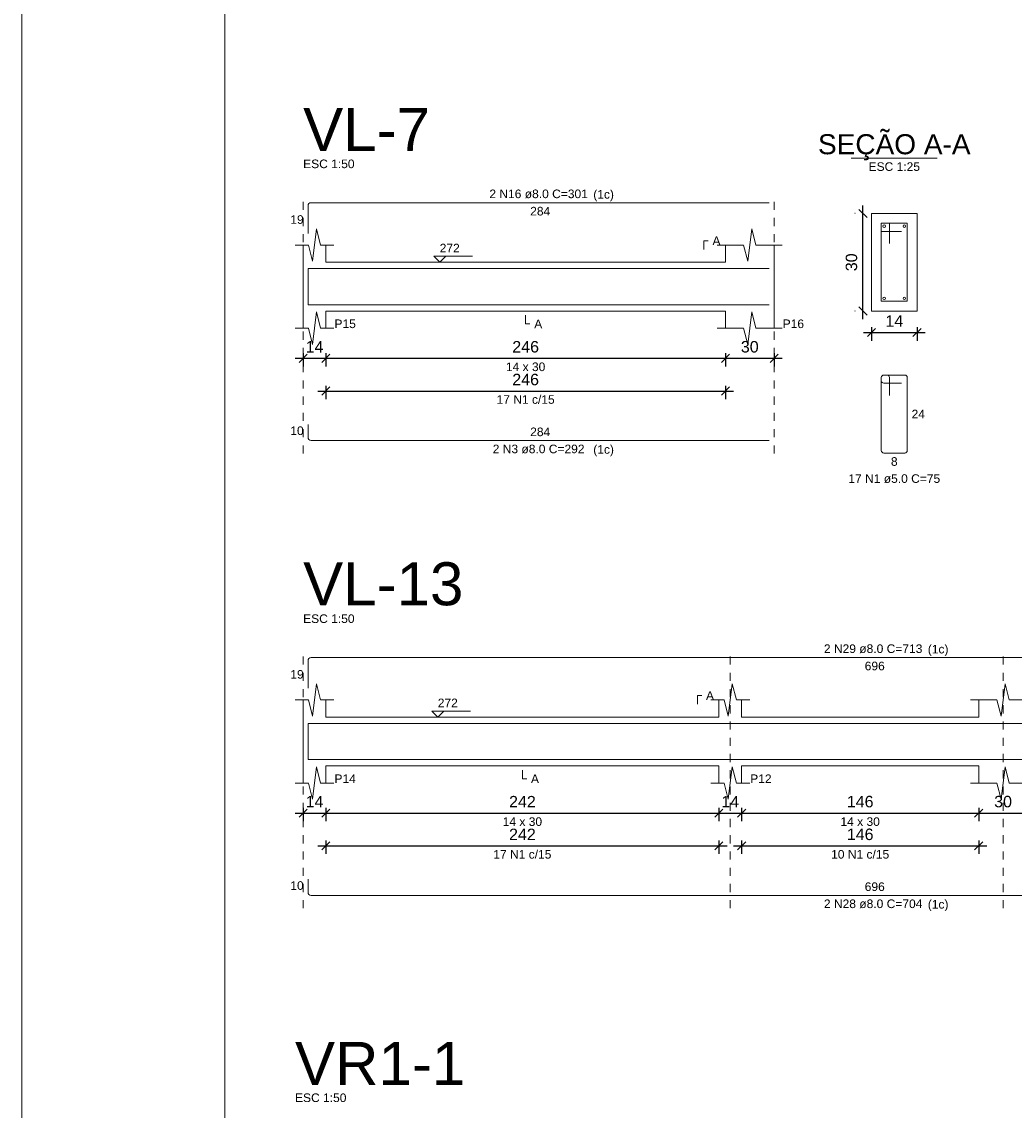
# Model space of a CAD drawing. Header units: millimetres. Extents: x 337 to 526, y -381 to -65.
# Tile 2 of 104: x 337 to 350, y -366 to -352. Entities that reach past the tile are written whole.
import ezdxf

# ---------------------------------------------------------------- set-up
doc = ezdxf.new("R2010")
doc.units = ezdxf.units.MM
doc.header["$MEASUREMENT"] = 0
doc.linetypes.add('Dashed', pattern=[0.75, 0.5, -0.25])
doc.layers.get('0').update_dxf_attribs({"lineweight": 5})
for name, color, linetype, lineweight in [('Descrição da armadura', 7, 'Continuous', 5), ('DT-Barras na forma', 1, 'Continuous', 20), ('DT-Barras no corte', 5, 'Continuous', 5), ('DT-Barras rebatidas', 1, 'Continuous', 20), ('DT-Cotas', 7, 'Continuous', 5), ('DT-Forma', 5, 'Continuous', 5), ('DT-Pontilhado', 7, 'Dashed', 5), ('DT-Textos', 7, 'Continuous', 5), ('DT-Título', 102, 'Continuous', 20), ('PRANCHA 01', 7, 'Continuous', 20), ('Textos armaduras', 7, 'Continuous', 5)]:
    doc.layers.add(name, color=color, linetype=linetype, lineweight=lineweight)
doc.styles.add('Arial', font='arial.ttf')
doc.dimstyles.new('UM_25.000000', dxfattribs={"dimtxt": 0.18, "dimasz": 0.1, "dimexe": 0.1, "dimexo": 0.2, "dimgap": 0, "dimtad": 1, "dimtih": 1, "dimtoh": 1, "dimdec": 1, "dimlfac": 25, "dimzin": 0, "dimdsep": 46, "dimtxsty": 'Standard', "dimcen": 0.09, "dimdle": 0.1, "dimadec": 1, "dimazin": 2, "dimtfac": 1, "dimtdec": 4, "dimtofl": 0, "dimtmove": 0, "dimatfit": 3, "dimfxl": 1, "dimtolj": 1, "dimarcsym": 0})
doc.dimstyles.new('UM_50.000000', dxfattribs={"dimtxt": 0.18, "dimasz": 0.1, "dimexe": 0.1, "dimexo": 0.2, "dimgap": 0, "dimtad": 1, "dimtih": 1, "dimtoh": 1, "dimdec": 1, "dimlfac": 50, "dimzin": 0, "dimdsep": 46, "dimtxsty": 'Standard', "dimcen": 0.09, "dimdle": 0.1, "dimadec": 1, "dimazin": 2, "dimtfac": 1, "dimtdec": 4, "dimtofl": 0, "dimtmove": 0, "dimatfit": 3, "dimfxl": 1, "dimtolj": 1, "dimarcsym": 0})

# ---------------------------------------------------------------- blocks, each defined once
blk = doc.blocks.new('_Oblique')
at = {"color": 0, "linetype": 'ByBlock', "lineweight": -2}
blk.add_line((-0.5, -0.5), (0.5, 0.5), dxfattribs=at)
blk = doc.blocks.new('*D612')
at = {"layer": 'Defpoints', "color": 0, "transparency": 16777216}
for p in [(340.897, -355.995), (341.177, -355.995), (341.177, -356.259)]:
    blk.add_point(p, dxfattribs=at)
at = {"layer": 'DT-Cotas', "color": 0, "lineweight": -2, "transparency": 16777216}
for p, q in [((340.897, -356.195), (340.897, -356.359)), ((341.177, -356.195), (341.177, -356.359)), ((340.797, -356.259), (341.277, -356.259))]:
    blk.add_line(p, q, dxfattribs=at)
at = {"layer": 'DT-Cotas', "color": 0, "lineweight": -2, "transparency": 16777216, "xscale": 0.1, "yscale": 0.1, "zscale": 0.1, "rotation": 180}
blk.add_blockref('_Oblique', (340.897, -356.259), dxfattribs=at)
at = {"layer": 'DT-Cotas', "color": 0, "lineweight": -2, "transparency": 16777216, "xscale": 0.1, "yscale": 0.1, "zscale": 0.1}
blk.add_blockref('_Oblique', (341.177, -356.259), dxfattribs=at)
at = {"layer": 'DT-Cotas', "color": 7, "transparency": 16777216, "insert": (341.037, -356.118), "char_height": 0.1412, "attachment_point": 5, "rotation": 0.0057, "style": 'Arial'}
blk.add_mtext('\\A1;14', dxfattribs=at)
blk = doc.blocks.new('*D613')
at = {"layer": 'Defpoints', "color": 0, "transparency": 16777216}
for p in [(341.177, -355.995), (346.097, -355.995), (346.097, -356.259)]:
    blk.add_point(p, dxfattribs=at)
at = {"layer": 'DT-Cotas', "color": 0, "lineweight": -2, "transparency": 16777216}
for p, q in [((341.177, -356.195), (341.177, -356.359)), ((346.097, -356.195), (346.097, -356.359)), ((341.077, -356.259), (346.197, -356.259))]:
    blk.add_line(p, q, dxfattribs=at)
at = {"layer": 'DT-Cotas', "color": 0, "lineweight": -2, "transparency": 16777216, "xscale": 0.1, "yscale": 0.1, "zscale": 0.1, "rotation": 180}
blk.add_blockref('_Oblique', (341.177, -356.259), dxfattribs=at)
at = {"layer": 'DT-Cotas', "color": 0, "lineweight": -2, "transparency": 16777216, "xscale": 0.1, "yscale": 0.1, "zscale": 0.1}
blk.add_blockref('_Oblique', (346.097, -356.259), dxfattribs=at)
at = {"layer": 'DT-Cotas', "color": 7, "transparency": 16777216, "insert": (343.637, -356.118), "char_height": 0.1412, "attachment_point": 5, "rotation": 0.0057, "style": 'Arial'}
blk.add_mtext('\\A1;246', dxfattribs=at)
blk = doc.blocks.new('*D614')
at = {"layer": 'Defpoints', "color": 0, "transparency": 16777216}
for p in [(346.097, -355.995), (346.697, -355.995), (346.697, -356.259)]:
    blk.add_point(p, dxfattribs=at)
at = {"layer": 'DT-Cotas', "color": 0, "lineweight": -2, "transparency": 16777216}
for p, q in [((346.097, -356.195), (346.097, -356.359)), ((346.697, -356.195), (346.697, -356.359)), ((345.997, -356.259), (346.797, -356.259))]:
    blk.add_line(p, q, dxfattribs=at)
at = {"layer": 'DT-Cotas', "color": 0, "lineweight": -2, "transparency": 16777216, "xscale": 0.1, "yscale": 0.1, "zscale": 0.1, "rotation": 180}
blk.add_blockref('_Oblique', (346.097, -356.259), dxfattribs=at)
at = {"layer": 'DT-Cotas', "color": 0, "lineweight": -2, "transparency": 16777216, "xscale": 0.1, "yscale": 0.1, "zscale": 0.1}
blk.add_blockref('_Oblique', (346.697, -356.259), dxfattribs=at)
at = {"layer": 'DT-Cotas', "color": 7, "transparency": 16777216, "insert": (346.397, -356.118), "char_height": 0.1412, "attachment_point": 5, "rotation": 0.0057, "style": 'Arial'}
blk.add_mtext('\\A1;30', dxfattribs=at)
blk = doc.blocks.new('*D615')
at = {"layer": 'Defpoints', "color": 0, "transparency": 16777216}
for p in [(341.177, -356.397), (346.097, -356.397), (346.097, -356.662)]:
    blk.add_point(p, dxfattribs=at)
at = {"layer": 'DT-Cotas', "color": 0, "lineweight": -2, "transparency": 16777216}
for p, q in [((341.177, -356.597), (341.177, -356.762)), ((346.097, -356.597), (346.097, -356.762)), ((341.077, -356.662), (346.197, -356.662))]:
    blk.add_line(p, q, dxfattribs=at)
at = {"layer": 'DT-Cotas', "color": 0, "lineweight": -2, "transparency": 16777216, "xscale": 0.1, "yscale": 0.1, "zscale": 0.1, "rotation": 180}
blk.add_blockref('_Oblique', (341.177, -356.662), dxfattribs=at)
at = {"layer": 'DT-Cotas', "color": 0, "lineweight": -2, "transparency": 16777216, "xscale": 0.1, "yscale": 0.1, "zscale": 0.1}
blk.add_blockref('_Oblique', (346.097, -356.662), dxfattribs=at)
at = {"layer": 'DT-Cotas', "color": 7, "transparency": 16777216, "insert": (343.637, -356.521), "char_height": 0.1412, "attachment_point": 5, "rotation": 0.0057, "style": 'Arial'}
blk.add_mtext('\\A1;246', dxfattribs=at)
blk = doc.blocks.new('*D616')
at = {"layer": 'Defpoints', "color": 0, "transparency": 16777216}
for p in [(347.791, -354.477), (347.897, -354.477), (347.897, -355.677)]:
    blk.add_point(p, dxfattribs=at)
at = {"layer": 'DT-Cotas', "color": 0, "lineweight": -2, "transparency": 16777216}
for p, q in [((347.791, -355.777), (347.791, -354.377)), ((347.697, -354.477), (347.691, -354.477)), ((347.697, -355.677), (347.691, -355.677))]:
    blk.add_line(p, q, dxfattribs=at)
at = {"layer": 'DT-Cotas', "color": 0, "lineweight": -2, "transparency": 16777216, "xscale": 0.1, "yscale": 0.1, "zscale": 0.1}
for p, rotation in [((347.791, -354.477), 90), ((347.791, -355.677), 270)]:
    blk.add_blockref('_Oblique', p, dxfattribs=dict(at, rotation=rotation))
at = {"layer": 'DT-Cotas', "color": 7, "transparency": 16777216, "insert": (347.65, -355.077), "char_height": 0.1412, "attachment_point": 5, "rotation": 90, "style": 'Arial'}
blk.add_mtext('\\A1;30', dxfattribs=at)
blk = doc.blocks.new('*D617')
at = {"layer": 'Defpoints', "color": 0, "transparency": 16777216}
for p in [(347.897, -355.677), (348.457, -355.677), (348.457, -355.942)]:
    blk.add_point(p, dxfattribs=at)
at = {"layer": 'DT-Cotas', "color": 0, "lineweight": -2, "transparency": 16777216}
for p, q in [((347.797, -355.942), (348.557, -355.942)), ((347.897, -355.877), (347.897, -356.042)), ((348.457, -355.877), (348.457, -356.042))]:
    blk.add_line(p, q, dxfattribs=at)
at = {"layer": 'DT-Cotas', "color": 0, "lineweight": -2, "transparency": 16777216, "xscale": 0.1, "yscale": 0.1, "zscale": 0.1, "rotation": 180}
blk.add_blockref('_Oblique', (347.897, -355.942), dxfattribs=at)
at = {"layer": 'DT-Cotas', "color": 0, "lineweight": -2, "transparency": 16777216, "xscale": 0.1, "yscale": 0.1, "zscale": 0.1}
blk.add_blockref('_Oblique', (348.457, -355.942), dxfattribs=at)
at = {"layer": 'DT-Cotas', "color": 7, "transparency": 16777216, "insert": (348.177, -355.8), "char_height": 0.1412, "attachment_point": 5, "rotation": 0.0057, "style": 'Arial'}
blk.add_mtext('\\A1;14', dxfattribs=at)
blk = doc.blocks.new('*D618')
at = {"layer": 'Defpoints', "color": 0, "transparency": 16777216}
for p in [(340.897, -361.595), (341.177, -361.595), (341.177, -361.859)]:
    blk.add_point(p, dxfattribs=at)
at = {"layer": 'DT-Cotas', "color": 0, "lineweight": -2, "transparency": 16777216}
for p, q in [((340.897, -361.795), (340.897, -361.959)), ((341.177, -361.795), (341.177, -361.959)), ((340.797, -361.859), (341.277, -361.859))]:
    blk.add_line(p, q, dxfattribs=at)
at = {"layer": 'DT-Cotas', "color": 0, "lineweight": -2, "transparency": 16777216, "xscale": 0.1, "yscale": 0.1, "zscale": 0.1, "rotation": 180}
blk.add_blockref('_Oblique', (340.897, -361.859), dxfattribs=at)
at = {"layer": 'DT-Cotas', "color": 0, "lineweight": -2, "transparency": 16777216, "xscale": 0.1, "yscale": 0.1, "zscale": 0.1}
blk.add_blockref('_Oblique', (341.177, -361.859), dxfattribs=at)
at = {"layer": 'DT-Cotas', "color": 7, "transparency": 16777216, "insert": (341.037, -361.718), "char_height": 0.1412, "attachment_point": 5, "rotation": 0.0057, "style": 'Arial'}
blk.add_mtext('\\A1;14', dxfattribs=at)
blk = doc.blocks.new('*D619')
at = {"layer": 'Defpoints', "color": 0, "transparency": 16777216}
for p in [(341.177, -361.595), (346.017, -361.595), (346.017, -361.859)]:
    blk.add_point(p, dxfattribs=at)
at = {"layer": 'DT-Cotas', "color": 0, "lineweight": -2, "transparency": 16777216}
for p, q in [((341.177, -361.795), (341.177, -361.959)), ((346.017, -361.795), (346.017, -361.959)), ((341.077, -361.859), (346.117, -361.859))]:
    blk.add_line(p, q, dxfattribs=at)
at = {"layer": 'DT-Cotas', "color": 0, "lineweight": -2, "transparency": 16777216, "xscale": 0.1, "yscale": 0.1, "zscale": 0.1, "rotation": 180}
blk.add_blockref('_Oblique', (341.177, -361.859), dxfattribs=at)
at = {"layer": 'DT-Cotas', "color": 0, "lineweight": -2, "transparency": 16777216, "xscale": 0.1, "yscale": 0.1, "zscale": 0.1}
blk.add_blockref('_Oblique', (346.017, -361.859), dxfattribs=at)
at = {"layer": 'DT-Cotas', "color": 7, "transparency": 16777216, "insert": (343.597, -361.718), "char_height": 0.1412, "attachment_point": 5, "rotation": 0.0057, "style": 'Arial'}
blk.add_mtext('\\A1;242', dxfattribs=at)
blk = doc.blocks.new('*D620')
at = {"layer": 'Defpoints', "color": 0, "transparency": 16777216}
for p in [(346.017, -361.595), (346.297, -361.595), (346.297, -361.859)]:
    blk.add_point(p, dxfattribs=at)
at = {"layer": 'DT-Cotas', "color": 0, "lineweight": -2, "transparency": 16777216}
for p, q in [((346.017, -361.795), (346.017, -361.959)), ((346.297, -361.795), (346.297, -361.959)), ((345.917, -361.859), (346.397, -361.859))]:
    blk.add_line(p, q, dxfattribs=at)
at = {"layer": 'DT-Cotas', "color": 0, "lineweight": -2, "transparency": 16777216, "xscale": 0.1, "yscale": 0.1, "zscale": 0.1, "rotation": 180}
blk.add_blockref('_Oblique', (346.017, -361.859), dxfattribs=at)
at = {"layer": 'DT-Cotas', "color": 0, "lineweight": -2, "transparency": 16777216, "xscale": 0.1, "yscale": 0.1, "zscale": 0.1}
blk.add_blockref('_Oblique', (346.297, -361.859), dxfattribs=at)
at = {"layer": 'DT-Cotas', "color": 7, "transparency": 16777216, "insert": (346.157, -361.718), "char_height": 0.1412, "attachment_point": 5, "rotation": 0.0057, "style": 'Arial'}
blk.add_mtext('\\A1;14', dxfattribs=at)
blk = doc.blocks.new('*D621')
at = {"layer": 'Defpoints', "color": 0, "transparency": 16777216}
for p in [(346.297, -361.595), (349.217, -361.595), (349.217, -361.859)]:
    blk.add_point(p, dxfattribs=at)
at = {"layer": 'DT-Cotas', "color": 0, "lineweight": -2, "transparency": 16777216}
for p, q in [((346.297, -361.795), (346.297, -361.959)), ((349.217, -361.795), (349.217, -361.959)), ((346.197, -361.859), (349.317, -361.859))]:
    blk.add_line(p, q, dxfattribs=at)
at = {"layer": 'DT-Cotas', "color": 0, "lineweight": -2, "transparency": 16777216, "xscale": 0.1, "yscale": 0.1, "zscale": 0.1, "rotation": 180}
blk.add_blockref('_Oblique', (346.297, -361.859), dxfattribs=at)
at = {"layer": 'DT-Cotas', "color": 0, "lineweight": -2, "transparency": 16777216, "xscale": 0.1, "yscale": 0.1, "zscale": 0.1}
blk.add_blockref('_Oblique', (349.217, -361.859), dxfattribs=at)
at = {"layer": 'DT-Cotas', "color": 7, "transparency": 16777216, "insert": (347.757, -361.718), "char_height": 0.1412, "attachment_point": 5, "rotation": 0.0057, "style": 'Arial'}
blk.add_mtext('\\A1;146', dxfattribs=at)
blk = doc.blocks.new('*D622')
at = {"layer": 'Defpoints', "color": 0, "transparency": 16777216}
for p in [(349.217, -361.595), (349.817, -361.595), (349.817, -361.859)]:
    blk.add_point(p, dxfattribs=at)
at = {"layer": 'DT-Cotas', "color": 0, "lineweight": -2, "transparency": 16777216}
for p, q in [((349.217, -361.795), (349.217, -361.959)), ((349.817, -361.795), (349.817, -361.959)), ((349.117, -361.859), (349.917, -361.859))]:
    blk.add_line(p, q, dxfattribs=at)
at = {"layer": 'DT-Cotas', "color": 0, "lineweight": -2, "transparency": 16777216, "xscale": 0.1, "yscale": 0.1, "zscale": 0.1, "rotation": 180}
blk.add_blockref('_Oblique', (349.217, -361.859), dxfattribs=at)
at = {"layer": 'DT-Cotas', "color": 0, "lineweight": -2, "transparency": 16777216, "xscale": 0.1, "yscale": 0.1, "zscale": 0.1}
blk.add_blockref('_Oblique', (349.817, -361.859), dxfattribs=at)
at = {"layer": 'DT-Cotas', "color": 7, "transparency": 16777216, "insert": (349.517, -361.718), "char_height": 0.1412, "attachment_point": 5, "rotation": 0.0057, "style": 'Arial'}
blk.add_mtext('\\A1;30', dxfattribs=at)
blk = doc.blocks.new('*D625')
at = {"layer": 'Defpoints', "color": 0, "transparency": 16777216}
for p in [(341.177, -361.997), (346.017, -361.997), (346.017, -362.262)]:
    blk.add_point(p, dxfattribs=at)
at = {"layer": 'DT-Cotas', "color": 0, "lineweight": -2, "transparency": 16777216}
for p, q in [((341.177, -362.197), (341.177, -362.362)), ((346.017, -362.197), (346.017, -362.362)), ((341.077, -362.262), (346.117, -362.262))]:
    blk.add_line(p, q, dxfattribs=at)
at = {"layer": 'DT-Cotas', "color": 0, "lineweight": -2, "transparency": 16777216, "xscale": 0.1, "yscale": 0.1, "zscale": 0.1, "rotation": 180}
blk.add_blockref('_Oblique', (341.177, -362.262), dxfattribs=at)
at = {"layer": 'DT-Cotas', "color": 0, "lineweight": -2, "transparency": 16777216, "xscale": 0.1, "yscale": 0.1, "zscale": 0.1}
blk.add_blockref('_Oblique', (346.017, -362.262), dxfattribs=at)
at = {"layer": 'DT-Cotas', "color": 7, "transparency": 16777216, "insert": (343.597, -362.121), "char_height": 0.1412, "attachment_point": 5, "rotation": 0.0057, "style": 'Arial'}
blk.add_mtext('\\A1;242', dxfattribs=at)
blk = doc.blocks.new('*D626')
at = {"layer": 'Defpoints', "color": 0, "transparency": 16777216}
for p in [(346.297, -361.997), (349.217, -361.997), (349.217, -362.262)]:
    blk.add_point(p, dxfattribs=at)
at = {"layer": 'DT-Cotas', "color": 0, "lineweight": -2, "transparency": 16777216}
for p, q in [((346.297, -362.197), (346.297, -362.362)), ((349.217, -362.197), (349.217, -362.362)), ((346.197, -362.262), (349.317, -362.262))]:
    blk.add_line(p, q, dxfattribs=at)
at = {"layer": 'DT-Cotas', "color": 0, "lineweight": -2, "transparency": 16777216, "xscale": 0.1, "yscale": 0.1, "zscale": 0.1, "rotation": 180}
blk.add_blockref('_Oblique', (346.297, -362.262), dxfattribs=at)
at = {"layer": 'DT-Cotas', "color": 0, "lineweight": -2, "transparency": 16777216, "xscale": 0.1, "yscale": 0.1, "zscale": 0.1}
blk.add_blockref('_Oblique', (349.217, -362.262), dxfattribs=at)
at = {"layer": 'DT-Cotas', "color": 7, "transparency": 16777216, "insert": (347.757, -362.121), "char_height": 0.1412, "attachment_point": 5, "rotation": 0.0057, "style": 'Arial'}
blk.add_mtext('\\A1;146', dxfattribs=at)

msp = doc.modelspace()

# ---------------------------------------------------------------- linework, layer by layer
at = {"layer": 'DT-Barras na forma'}
for p, q in [((348.117, -354.5968), (348.017, -354.5968)), ((348.017, -354.5968), (348.017, -355.5568)), ((348.337, -354.5968), (348.017, -354.5968)), ((348.017, -354.5968), (348.017, -354.6968)), ((348.117, -354.8468), (348.117, -354.5968)), ((348.337, -355.5568), (348.337, -354.5968)), ((348.017, -354.6968), (348.267, -354.6968)), ((348.017, -355.5568), (348.337, -355.5568))]:
    msp.add_line(p, q, dxfattribs=at)
for points in [[(340.9566, -355.5325), (340.9566, -355.1548), (346.6366, -355.1548)], [(340.9566, -355.3988), (340.9566, -355.5988), (346.6366, -355.5988)], [(340.9566, -361.1326), (340.9566, -360.7549), (354.8768, -360.7549)], [(340.9566, -360.9989), (340.9566, -361.1989), (354.8768, -361.1989)]]:
    msp.add_lwpolyline(points, dxfattribs=at)
at = {"layer": 'DT-Barras no corte'}
for centre in [(348.053, -354.6328), (348.301, -354.6328), (348.053, -355.5208), (348.301, -355.5208)]:
    msp.add_circle(centre, 0.016, dxfattribs=at)
at = {"layer": 'DT-Barras rebatidas'}
for p, q in [((340.9566, -354.7206), (340.9566, -354.3829)), ((340.9966, -354.3429), (346.6366, -354.3429)), ((348.087, -356.4652), (348.047, -356.4652)), ((348.307, -356.4652), (348.047, -356.4652)), ((348.017, -356.4952), (348.017, -357.3952)), ((348.017, -356.4952), (348.017, -356.5352)), ((348.047, -356.5652), (348.267, -356.5652)), ((348.117, -356.7152), (348.117, -356.4952)), ((348.337, -357.3952), (348.337, -356.4952)), ((340.9566, -357.0721), (340.9566, -357.2321)), ((340.9966, -357.2721), (346.6366, -357.2721)), ((348.047, -357.4252), (348.307, -357.4252)), ((340.9966, -359.943), (354.8768, -359.943)), ((340.9566, -360.3207), (340.9566, -359.983)), ((340.9566, -362.6721), (340.9566, -362.8321)), ((340.9966, -362.8721), (354.8768, -362.8721))]:
    msp.add_line(p, q, dxfattribs=at)
for centre, radius, start, end in [((340.9966, -354.3829), 0.04, 90, 180), ((348.047, -356.4952), 0.03, 90, 180), ((348.047, -356.4952), 0.03, 90, 180), ((348.087, -356.4952), 0.03, 0, 90), ((348.307, -356.4952), 0.03, 0, 90), ((348.047, -356.5352), 0.03, 180, 270), ((340.9966, -357.2321), 0.04, 180, 270), ((348.047, -357.3952), 0.03, 180, 270), ((348.307, -357.3952), 0.03, 270, 0), ((340.9966, -359.983), 0.04, 90, 180), ((340.9966, -362.8321), 0.04, 180, 270)]:
    msp.add_arc(centre, radius, start, end, dxfattribs=at)
at = {"layer": 'DT-Forma'}
for p, q in [((348.457, -354.4768), (347.897, -354.4768)), ((347.897, -354.4768), (347.897, -354.4768)), ((347.897, -354.4768), (347.897, -355.6768)), ((348.457, -355.6768), (348.457, -354.4768)), ((348.457, -354.4768), (348.457, -354.4768)), ((341.0116, -355.065), (341.0616, -354.665)), ((341.0616, -354.665), (341.1116, -354.865)), ((346.3716, -355.065), (346.4216, -354.665)), ((346.4216, -354.665), (346.4716, -354.865)), ((340.7966, -354.865), (340.9616, -354.865)), ((340.8966, -355.0768), (340.8966, -354.865)), ((340.9616, -354.865), (341.0116, -355.065)), ((341.1116, -354.865), (341.2766, -354.865)), ((341.1766, -354.865), (341.1766, -355.0768)), ((345.9966, -354.865), (346.3216, -354.865)), ((346.0966, -355.0768), (346.0966, -354.865)), ((346.3216, -354.865), (346.3716, -355.065)), ((346.4716, -354.865), (346.7966, -354.865)), ((346.6966, -354.865), (346.6966, -355.0768)), ((341.1766, -355.0768), (346.0966, -355.0768)), ((340.8966, -355.6768), (340.8966, -355.8886)), ((341.1766, -355.8886), (341.1766, -355.6768)), ((341.1766, -355.6768), (346.0966, -355.6768)), ((346.0966, -355.6768), (346.0966, -355.8886)), ((346.6966, -355.8886), (346.6966, -355.6768)), ((347.897, -355.6768), (348.457, -355.6768)), ((347.897, -355.6768), (347.897, -355.6768)), ((348.457, -355.6768), (348.457, -355.6768)), ((341.0116, -356.0886), (341.0616, -355.6886)), ((341.0616, -355.6886), (341.1116, -355.8886)), ((346.3716, -356.0886), (346.4216, -355.6886)), ((346.4216, -355.6886), (346.4716, -355.8886)), ((340.7966, -355.8886), (340.9616, -355.8886)), ((340.9616, -355.8886), (341.0116, -356.0886)), ((341.1116, -355.8886), (341.2766, -355.8886)), ((345.9966, -355.8886), (346.3216, -355.8886)), ((346.3216, -355.8886), (346.3716, -356.0886)), ((346.4716, -355.8886), (346.7966, -355.8886)), ((341.0116, -360.6651), (341.0616, -360.2651)), ((341.0616, -360.2651), (341.1116, -360.4651)), ((346.1318, -360.6651), (346.1818, -360.2651)), ((346.1818, -360.2651), (346.2318, -360.4651)), ((349.4918, -360.6651), (349.5418, -360.2651)), ((349.5418, -360.2651), (349.5918, -360.4651)), ((340.7966, -360.4651), (340.9616, -360.4651)), ((340.8966, -360.6769), (340.8966, -360.4651)), ((340.9616, -360.4651), (341.0116, -360.6651)), ((341.1116, -360.4651), (341.2766, -360.4651)), ((341.1766, -360.4651), (341.1766, -360.6769)), ((345.9168, -360.4651), (346.0818, -360.4651)), ((346.0168, -360.6769), (346.0168, -360.4651)), ((346.0818, -360.4651), (346.1318, -360.6651)), ((346.2318, -360.4651), (346.3968, -360.4651)), ((346.2968, -360.4651), (346.2968, -360.6769)), ((349.1168, -360.4651), (349.4418, -360.4651)), ((349.2168, -360.6769), (349.2168, -360.4651)), ((349.4418, -360.4651), (349.4918, -360.6651)), ((349.5918, -360.4651), (349.9168, -360.4651)), ((341.1766, -360.6769), (346.0168, -360.6769)), ((346.2968, -360.6769), (349.2168, -360.6769)), ((340.8966, -361.2769), (340.8966, -361.4887)), ((341.0116, -361.6887), (341.0616, -361.2887)), ((341.0616, -361.2887), (341.1116, -361.4887)), ((341.1766, -361.4887), (341.1766, -361.2769)), ((341.1766, -361.2769), (346.0168, -361.2769)), ((346.0168, -361.2769), (346.0168, -361.4887)), ((346.1318, -361.6887), (346.1818, -361.2887)), ((346.1818, -361.2887), (346.2318, -361.4887)), ((346.2968, -361.4887), (346.2968, -361.2769)), ((346.2968, -361.2769), (349.2168, -361.2769)), ((349.2168, -361.2769), (349.2168, -361.4887)), ((349.4918, -361.6887), (349.5418, -361.2887)), ((349.5418, -361.2887), (349.5918, -361.4887)), ((340.7966, -361.4887), (340.9616, -361.4887)), ((340.9616, -361.4887), (341.0116, -361.6887)), ((341.1116, -361.4887), (341.2766, -361.4887)), ((345.9168, -361.4887), (346.0818, -361.4887)), ((346.0818, -361.4887), (346.1318, -361.6887)), ((346.2318, -361.4887), (346.3968, -361.4887)), ((349.1168, -361.4887), (349.4418, -361.4887)), ((349.4418, -361.4887), (349.4918, -361.6887)), ((349.5918, -361.4887), (349.9168, -361.4887))]:
    msp.add_line(p, q, dxfattribs=at)
at = {"layer": 'DT-Forma', "linetype": 'Continuous'}
for p, q in [((340.8966, -355.6768), (340.8966, -355.0768)), ((346.6966, -355.0768), (346.6966, -355.6768)), ((340.8966, -361.2769), (340.8966, -360.6769))]:
    msp.add_line(p, q, dxfattribs=at)
at = {"layer": 'DT-Pontilhado', "ltscale": 0.2}
for p, q in [((340.8966, -357.4309), (340.8966, -354.237)), ((346.6966, -357.4309), (346.6966, -354.237)), ((340.8966, -363.031), (340.8966, -359.8371)), ((346.1568, -363.031), (346.1568, -359.8371)), ((349.5168, -363.031), (349.5168, -359.8371))]:
    msp.add_line(p, q, dxfattribs=at)
at = {"layer": 'DT-Textos'}
msp.add_line((347.6475, -353.7944), (348.7065, -353.7944), dxfattribs=at)
for points in [[(345.8319, -354.918), (345.8319, -354.8121), (345.8848, -354.8121)], [(342.6526, -355.0027), (342.5785, -355.0768), (342.5044, -355.0027), (342.9809, -355.0027)], [(343.6366, -355.7298), (343.6366, -355.8357), (343.6896, -355.8357)], [(345.7521, -360.5181), (345.7521, -360.4122), (345.805, -360.4122)], [(342.6287, -360.6028), (342.5546, -360.6769), (342.4804, -360.6028), (342.957, -360.6028)], [(343.5967, -361.3299), (343.5967, -361.4358), (343.6497, -361.4358)]]:
    msp.add_lwpolyline(points, dxfattribs=at)
at = {"layer": 'PRANCHA 01'}
msp.add_lwpolyline([(337.4312, -381.1573), (421.5312, -381.1573), (421.5312, -321.7573), (337.4312, -321.7573), (337.4312, -381.1573)], dxfattribs=at)
msp.add_lwpolyline([(339.9312, -380.1573), (420.5312, -380.1573), (420.5312, -322.7573), (339.9312, -322.7573)], close=True, dxfattribs=at)

# ---------------------------------------------------------------- texts
at = {"layer": 'Descrição da armadura', "linetype": 'Continuous', "char_height": 0.1059, "attachment_point": 8, "line_spacing_factor": 0.798, "style": 'Arial'}
for s, insert, width in [('2 N16 ø8.0 C=301', (343.7966, -354.29), 2.43235), ('17 N1 c/15', (343.6366, -356.8206), 1.434671), ('2 N3 ø8.0 C=292', (343.7966, -357.4309), 2.267374), ('17 N1 ø5.0 C=75', (348.177, -357.7958), 2.267374), ('2 N29 ø8.0 C=713', (347.9167, -359.8901), 2.43235), ('17 N1 c/15', (343.5967, -362.4206), 1.434671), ('10 N1 c/15', (347.7568, -362.4206), 1.434671), ('2 N28 ø8.0 C=704', (347.9167, -363.031), 2.43235)]:
    msp.add_mtext(s, dxfattribs=dict(at, insert=insert, width=width))
at = {"layer": 'DT-Textos', "line_spacing_factor": 0.798, "style": 'Arial'}
for s, insert, char_height, width, attachment_point in [('SEÇÃO A-A', (348.1767, -353.8228), 0.2471, 4.09988, 8), ('ESC 1:50', (340.8966, -353.9193), 0.1059, 1.288964, 7), ('ESC 1:25', (348.177, -353.9532), 0.1059, 1.288964, 8), ('(1c)', (344.4697, -354.3248), 0.1059, 0.518615, 7), ('A', (345.9378, -354.865), 0.1059, 0.200858, 7), ('272', (342.5785, -354.955), 0.1059, 0.50244, 7), ('P15', (341.2825, -355.8886), 0.1059, 0.535819, 7), ('A', (343.7425, -355.8886), 0.1059, 0.200858, 7), ('P16', (346.8025, -355.8886), 0.1059, 0.535819, 7), ('14 x 30', (343.6366, -356.4181), 0.1059, 0.987824, 8), ('(1c)', (344.4697, -357.4658), 0.1059, 0.518615, 7), ('ESC 1:50', (340.8966, -359.5194), 0.1059, 1.288964, 7), ('(1c)', (348.5897, -359.9248), 0.1059, 0.518615, 7), ('A', (345.858, -360.4651), 0.1059, 0.200858, 7), ('272', (342.5546, -360.5551), 0.1059, 0.50244, 7), ('P14', (341.2825, -361.4887), 0.1059, 0.535819, 7), ('A', (343.7026, -361.4887), 0.1059, 0.200858, 7), ('P12', (346.4027, -361.4887), 0.1059, 0.535819, 7), ('14 x 30', (343.5967, -362.0182), 0.1059, 0.987824, 8), ('14 x 30', (347.7568, -362.0182), 0.1059, 0.987824, 8), ('(1c)', (348.5897, -363.0658), 0.1059, 0.518615, 7), ('ESC 1:50', (340.7966, -365.4178), 0.1059, 1.288964, 7)]:
    msp.add_mtext(s, dxfattribs=dict(at, insert=insert, char_height=char_height, width=width, attachment_point=attachment_point))
at = {"layer": 'DT-Título', "char_height": 0.5295, "attachment_point": 7, "line_spacing_factor": 0.798, "style": 'Arial'}
for s, insert, width in [('VL-7', (340.8966, -353.7075), 3.180504), ('VL-13', (340.8966, -359.3076), 4.017905), ('VR1-1', (340.7966, -365.206), 4.267875)]:
    msp.add_mtext(s, dxfattribs=dict(at, insert=insert, width=width))
at = {"layer": 'Textos armaduras', "linetype": 'Continuous', "char_height": 0.1059, "attachment_point": 7, "line_spacing_factor": 0.798, "style": 'Arial'}
for s, insert, width in [('19', (340.7387, -354.6047), 0.329953), ('284', (343.6929, -354.5018), 0.494929), ('24', (348.39, -356.9981), 0.329953), ('10', (340.7387, -357.205), 0.329953), ('284', (343.6929, -357.2191), 0.494929), ('8', (348.1358, -357.584), 0.164976), ('696', (347.813, -360.1019), 0.494929), ('19', (340.7387, -360.2048), 0.329953), ('10', (340.7387, -362.8051), 0.329953), ('696', (347.813, -362.8192), 0.494929)]:
    msp.add_mtext(s, dxfattribs=dict(at, insert=insert, width=width))

# ---------------------------------------------------------------- dimensions: what is measured, and where the dimension line sits
at = {"layer": 'DT-Cotas'}
dim = msp.add_linear_dim(base=(347.7911, -354.4768), p1=(347.897, -355.6768), p2=(347.897, -354.4768), angle=90, dimstyle='UM_25.000000', override={"dimtxt": 0.1412, "dimasz": 0.1, "dimexe": 0.1, "dimexo": 0.2, "dimtad": 1, "dimtih": 0, "dimtoh": 0, "dimdec": 1, "dimlfac": 25, "dimzin": 8, "dimtxsty": 'Arial', "dimblk": 'Oblique', "dimblk1": 'Oblique', "dimblk2": 'Oblique', "dimsah": 1, "dimdle": 0.1, "dimse1": 0, "dimse2": 0, "dimclrt": 7, "dimadec": 1, "dimazin": 3, "dimtmove": 2, "dimldrblk": 'Oblique'}, dxfattribs=at)
dim.commit()
dim.dimension.update_dxf_attribs({"geometry": '*D616', "text_midpoint": (347.6499, -355.0768), "dimtype": 160, "text_rotation": 90})
for base, p1, p2, dimstyle, override, picture, middle in [((348.457, -355.9416), (347.897, -355.6768), (348.457, -355.6768), 'UM_25.000000', {"dimtxt": 0.1412, "dimasz": 0.1, "dimexe": 0.1, "dimexo": 0.2, "dimtad": 1, "dimtih": 0, "dimtoh": 0, "dimdec": 1, "dimlfac": 25, "dimzin": 8, "dimtxsty": 'Arial', "dimblk": 'Oblique', "dimblk1": 'Oblique', "dimblk2": 'Oblique', "dimsah": 1, "dimdle": 0.1, "dimse1": 0, "dimse2": 0, "dimclrt": 7, "dimadec": 1, "dimazin": 3, "dimtmove": 2, "dimldrblk": 'Oblique'}, '*D617', (348.177, -355.8004)), ((341.1766, -356.2593), (340.8966, -355.9945), (341.1766, -355.9945), 'UM_50.000000', {"dimtxt": 0.1412, "dimasz": 0.1, "dimexe": 0.1, "dimexo": 0.2, "dimtad": 1, "dimtih": 0, "dimtoh": 0, "dimdec": 1, "dimlfac": 50, "dimzin": 8, "dimtxsty": 'Arial', "dimblk": 'Oblique', "dimblk1": 'Oblique', "dimblk2": 'Oblique', "dimsah": 1, "dimdle": 0.1, "dimse1": 0, "dimse2": 0, "dimclrt": 7, "dimadec": 1, "dimazin": 3, "dimtmove": 2, "dimldrblk": 'Oblique'}, '*D612', (341.0366, -356.1181)), ((346.0966, -356.2593), (341.1766, -355.9945), (346.0966, -355.9945), 'UM_50.000000', {"dimtxt": 0.1412, "dimasz": 0.1, "dimexe": 0.1, "dimexo": 0.2, "dimtad": 1, "dimtih": 0, "dimtoh": 0, "dimdec": 1, "dimlfac": 50, "dimzin": 8, "dimtxsty": 'Arial', "dimblk": 'Oblique', "dimblk1": 'Oblique', "dimblk2": 'Oblique', "dimsah": 1, "dimdle": 0.1, "dimse1": 0, "dimse2": 0, "dimclrt": 7, "dimadec": 1, "dimazin": 3, "dimtmove": 2, "dimldrblk": 'Oblique'}, '*D613', (343.6366, -356.1181)), ((346.6966, -356.2593), (346.0966, -355.9945), (346.6966, -355.9945), 'UM_50.000000', {"dimtxt": 0.1412, "dimasz": 0.1, "dimexe": 0.1, "dimexo": 0.2, "dimtad": 1, "dimtih": 0, "dimtoh": 0, "dimdec": 1, "dimlfac": 50, "dimzin": 8, "dimtxsty": 'Arial', "dimblk": 'Oblique', "dimblk1": 'Oblique', "dimblk2": 'Oblique', "dimsah": 1, "dimdle": 0.1, "dimse1": 0, "dimse2": 0, "dimclrt": 7, "dimadec": 1, "dimazin": 3, "dimtmove": 2, "dimldrblk": 'Oblique'}, '*D614', (346.3966, -356.1181)), ((346.0966, -356.6617), (341.1766, -356.397), (346.0966, -356.397), 'UM_50.000000', {"dimtxt": 0.1412, "dimasz": 0.1, "dimexe": 0.1, "dimexo": 0.2, "dimtad": 1, "dimtih": 0, "dimtoh": 0, "dimdec": 1, "dimlfac": 50, "dimzin": 8, "dimtxsty": 'Arial', "dimblk": 'Oblique', "dimblk1": 'Oblique', "dimblk2": 'Oblique', "dimsah": 1, "dimdle": 0.1, "dimse1": 0, "dimse2": 0, "dimclrt": 7, "dimadec": 1, "dimazin": 3, "dimtmove": 2, "dimldrblk": 'Oblique'}, '*D615', (343.6366, -356.5205)), ((341.1766, -361.8594), (340.8966, -361.5946), (341.1766, -361.5946), 'UM_50.000000', {"dimtxt": 0.1412, "dimasz": 0.1, "dimexe": 0.1, "dimexo": 0.2, "dimtad": 1, "dimtih": 0, "dimtoh": 0, "dimdec": 1, "dimlfac": 50, "dimzin": 8, "dimtxsty": 'Arial', "dimblk": 'Oblique', "dimblk1": 'Oblique', "dimblk2": 'Oblique', "dimsah": 1, "dimdle": 0.1, "dimse1": 0, "dimse2": 0, "dimclrt": 7, "dimadec": 1, "dimazin": 3, "dimtmove": 2, "dimldrblk": 'Oblique'}, '*D618', (341.0366, -361.7182)), ((346.0168, -361.8594), (341.1766, -361.5946), (346.0168, -361.5946), 'UM_50.000000', {"dimtxt": 0.1412, "dimasz": 0.1, "dimexe": 0.1, "dimexo": 0.2, "dimtad": 1, "dimtih": 0, "dimtoh": 0, "dimdec": 1, "dimlfac": 50, "dimzin": 8, "dimtxsty": 'Arial', "dimblk": 'Oblique', "dimblk1": 'Oblique', "dimblk2": 'Oblique', "dimsah": 1, "dimdle": 0.1, "dimse1": 0, "dimse2": 0, "dimclrt": 7, "dimadec": 1, "dimazin": 3, "dimtmove": 2, "dimldrblk": 'Oblique'}, '*D619', (343.5967, -361.7182)), ((346.2968, -361.8594), (346.0168, -361.5946), (346.2968, -361.5946), 'UM_50.000000', {"dimtxt": 0.1412, "dimasz": 0.1, "dimexe": 0.1, "dimexo": 0.2, "dimtad": 1, "dimtih": 0, "dimtoh": 0, "dimdec": 1, "dimlfac": 50, "dimzin": 8, "dimtxsty": 'Arial', "dimblk": 'Oblique', "dimblk1": 'Oblique', "dimblk2": 'Oblique', "dimsah": 1, "dimdle": 0.1, "dimse1": 0, "dimse2": 0, "dimclrt": 7, "dimadec": 1, "dimazin": 3, "dimtmove": 2, "dimldrblk": 'Oblique'}, '*D620', (346.1568, -361.7182)), ((349.2168, -361.8594), (346.2968, -361.5946), (349.2168, -361.5946), 'UM_50.000000', {"dimtxt": 0.1412, "dimasz": 0.1, "dimexe": 0.1, "dimexo": 0.2, "dimtad": 1, "dimtih": 0, "dimtoh": 0, "dimdec": 1, "dimlfac": 50, "dimzin": 8, "dimtxsty": 'Arial', "dimblk": 'Oblique', "dimblk1": 'Oblique', "dimblk2": 'Oblique', "dimsah": 1, "dimdle": 0.1, "dimse1": 0, "dimse2": 0, "dimclrt": 7, "dimadec": 1, "dimazin": 3, "dimtmove": 2, "dimldrblk": 'Oblique'}, '*D621', (347.7568, -361.7182)), ((349.8168, -361.8594), (349.2168, -361.5946), (349.8168, -361.5946), 'UM_50.000000', {"dimtxt": 0.1412, "dimasz": 0.1, "dimexe": 0.1, "dimexo": 0.2, "dimtad": 1, "dimtih": 0, "dimtoh": 0, "dimdec": 1, "dimlfac": 50, "dimzin": 8, "dimtxsty": 'Arial', "dimblk": 'Oblique', "dimblk1": 'Oblique', "dimblk2": 'Oblique', "dimsah": 1, "dimdle": 0.1, "dimse1": 0, "dimse2": 0, "dimclrt": 7, "dimadec": 1, "dimazin": 3, "dimtmove": 2, "dimldrblk": 'Oblique'}, '*D622', (349.5168, -361.7182)), ((346.0168, -362.2618), (341.1766, -361.997), (346.0168, -361.997), 'UM_50.000000', {"dimtxt": 0.1412, "dimasz": 0.1, "dimexe": 0.1, "dimexo": 0.2, "dimtad": 1, "dimtih": 0, "dimtoh": 0, "dimdec": 1, "dimlfac": 50, "dimzin": 8, "dimtxsty": 'Arial', "dimblk": 'Oblique', "dimblk1": 'Oblique', "dimblk2": 'Oblique', "dimsah": 1, "dimdle": 0.1, "dimse1": 0, "dimse2": 0, "dimclrt": 7, "dimadec": 1, "dimazin": 3, "dimtmove": 2, "dimldrblk": 'Oblique'}, '*D625', (343.5967, -362.1206)), ((349.2168, -362.2618), (346.2968, -361.997), (349.2168, -361.997), 'UM_50.000000', {"dimtxt": 0.1412, "dimasz": 0.1, "dimexe": 0.1, "dimexo": 0.2, "dimtad": 1, "dimtih": 0, "dimtoh": 0, "dimdec": 1, "dimlfac": 50, "dimzin": 8, "dimtxsty": 'Arial', "dimblk": 'Oblique', "dimblk1": 'Oblique', "dimblk2": 'Oblique', "dimsah": 1, "dimdle": 0.1, "dimse1": 0, "dimse2": 0, "dimclrt": 7, "dimadec": 1, "dimazin": 3, "dimtmove": 2, "dimldrblk": 'Oblique'}, '*D626', (347.7568, -362.1206))]:
    dim = msp.add_linear_dim(base=base, p1=p1, p2=p2, dimstyle=dimstyle, override=override, dxfattribs=at)
    dim.commit()
    dim.dimension.update_dxf_attribs({"geometry": picture, "text_midpoint": middle, "dimtype": 160, "text_rotation": 0.00573})

doc.saveas('drawing.dxf')
